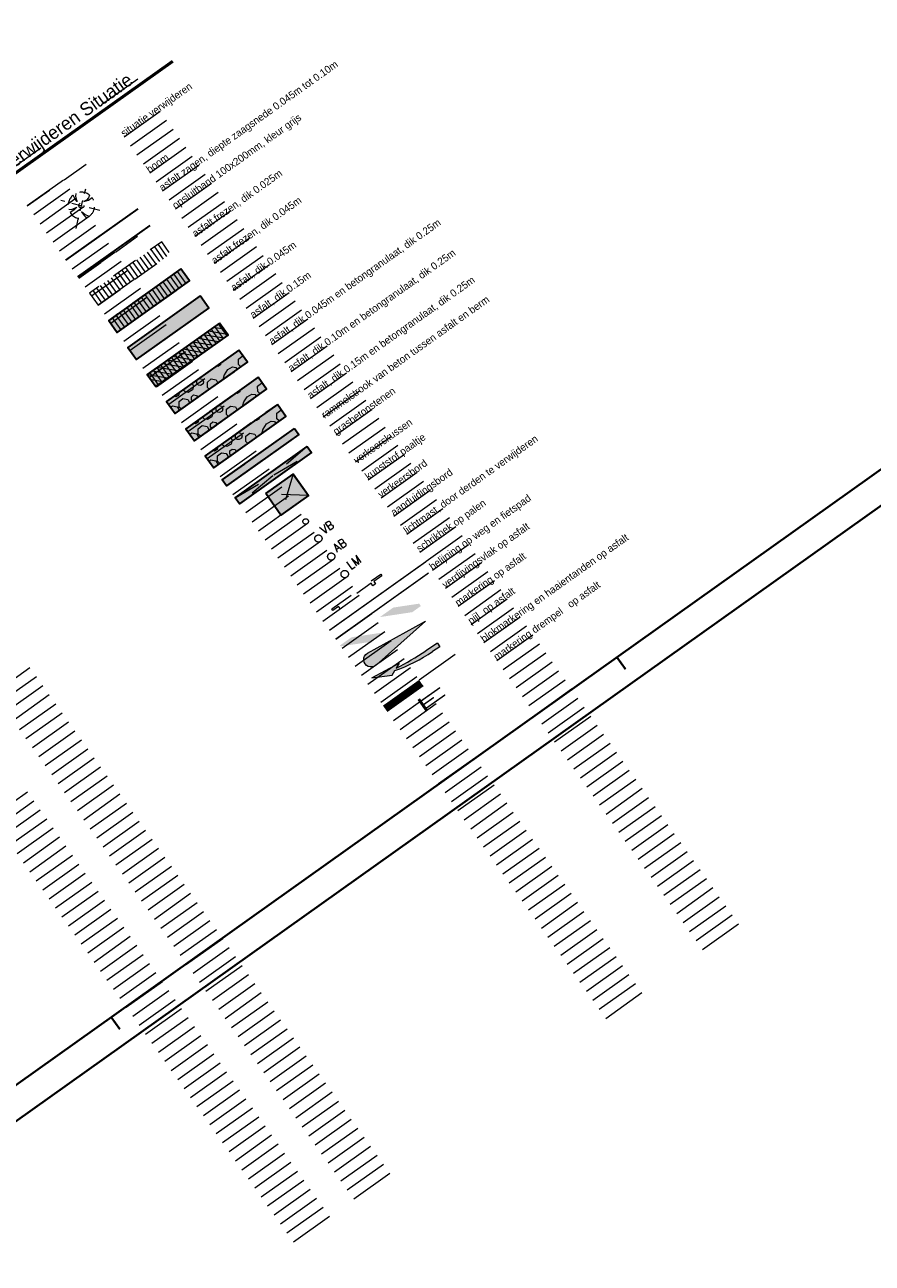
# Model space of a CAD drawing. Header units: metres. Extents: x 148316 to 148653, y 486436 to 486744.
# Tile 24 of 87: x 148509 to 148567, y 486495 to 486578. Entities that reach past the tile are written whole.
import ezdxf

# ---------------------------------------------------------------- set-up
doc = ezdxf.new("R2010")
doc.units = ezdxf.units.M
doc.header["$MEASUREMENT"] = 0
for name, pattern in [('0.30-2.70 (0.10)', [3, 0.3, -2.7]), ('3-3 (0.10)', [6, -3, 3]), ('blokmarkering 0.5x0.5', [1, 0.5, -0.5]), ('DGN Style 2', [3.0576, 1.83456, -1.22304])]:
    doc.linetypes.add(name, pattern=pattern)
for name, color, linetype, lineweight in [('BWR-alg-details verklaring', 7, 'Continuous', 30), ('BWR-nieuw-belijning-030-270 streep dik 100', 51, '0.30-2.70 (0.10)', 0), ('BWR-nieuw-belijning-3-3 streep dik 100', 51, '3-3 (0.10)', 0), ('BWR-nieuw-belijning-blokmarkering-050-050', 51, 'blokmarkering 0.5x0.5', 0), ('BWR-nieuw-belijning-haaietanden-050-050', 51, 'Continuous', 0), ('BWR-nieuw-raster-asfaltfietspad 80%', 252, 'Continuous', 30), ('BWR-nieuw-raster-asfaltweg 60%', 253, 'Continuous', 30), ('BWR-nieuw-raster-betongranulaat 20%', 254, 'Continuous', 30), ('BWR-verw-asfalt zagen_GV', 6, 'zaagsnede', 30), ('BWR-verw-band-opsluit 100x200_GV', 6, '1020w', 30), ('BWR-verw-situatie', 214, 'DGN Style 2', 13), ('N-WE-VW-MARKERING_DREMPEL-G', 7, 'Continuous', 30), ('N-WE-VW-MARKERING_PIJL-G', 7, 'Continuous', 0), ('N-WE-VW-MARKERING_SERGEANTSTREPEN-G', 7, 'Continuous', 30), ('WVB-alg-onderhoek', 7, 'Continuous', 30), ('WVB-pen-dik 013', 1, 'Continuous', 0), ('WVB-pen-dik 050', 1, 'Continuous', 53), ('WVB-raster-20%', 254, 'Continuous', 30), ('WVB-raster-80%', 252, 'Continuous', 30)]:
    doc.layers.add(name, color=color, linetype=linetype, lineweight=lineweight)
doc.layers.add('BWR-alg-raster boundary', color=151, linetype='Continuous', lineweight=13, plot=False)
doc.styles.add('Style-STANDARD', font='STANDARD.shx')
doc.styles.add('Style-WORKING', font='WORKING.shx')
doc.linetypes.add('1020w', pattern='A,1.8,-0.3,["v",Style-WORKING,S=0.499998,R=0,X=-0.132,Y=-0.187],-2.1', length=4.2)
doc.linetypes.add('betonrugw', pattern='A,1,-1.1,["v",Style-WORKING,S=0.499998,R=0,X=-0.132,Y=-0.187],-2.1', length=4.2)
doc.linetypes.add('zaagsnede', pattern='A,-0.15,[15,dgnlstyle-CivielV8i.shx,S=0.002381,R=0,X=0,Y=0],-0.15', length=0.3)

# ---------------------------------------------------------------- blocks, each defined once
blk = doc.blocks.new('BB')
at = {"layer": 'BWR-verw-situatie'}
for p, q in [((-2.78, 2.86), (2, -2.13)), ((-2.39, -2.14), (2.59, 2.51)), ((0.04, 1.51), (0.03, 2.25)), ((0.03, 2.01), (0.03, 2.18)), ((0.64, 2.15), (0.37, 1.8)), ((-2.25, -0.11), (-1.59, 0.33)), ((-1.97, 0.45), (-2.22, 0.33)), ((-1.67, 0.54), (-1.97, 0.45)), ((-0.92, 0.54), (-1.67, 0.54)), ((-1.59, 0.33), (-0.92, 0.54)), ((0.2, 0.8), (0.04, 1.51)), ((0.29, 1.47), (0.2, 0.8)), ((0.37, 1.8), (0.29, 1.47)), ((0.96, 0.26), (1.47, 0.3)), ((1.38, 0.17), (0.96, 0.26)), ((1.88, 0.01), (1.38, 0.17)), ((1.47, 0.3), (2.24, 0.24)), ((2.23, -0.29), (1.88, 0.01)), ((1.97, 0.26), (2.13, 0.26)), ((0.34, -0.71), (0.13, -1.51)), ((0.13, -1.51), (0.14, -2.25)), ((0.3, -1.21), (0.34, -0.71)), ((0.47, -1.71), (0.3, -1.21)), ((0.74, -2.12), (0.47, -1.71))]:
    blk.add_line(p, q, dxfattribs=at)
blk.add_circle((0, 0), 0.435, dxfattribs=at)
for start, end in [(89.1895, 171.7267), (6.0847, 73.4014), (182.8775, 273.4885), (289.3087, 352.437)]:
    blk.add_arc((0, 0), 2.25, start, end, dxfattribs=at)
blk = doc.blocks.new('10')
at = {"color": 0, "linetype": 'ByBlock', "lineweight": -2}
blk.add_circle((0, 0), 0.125, dxfattribs=at)
blk = doc.blocks.new('11_1')
at = {"color": 0, "linetype": 'ByBlock', "lineweight": -2}
blk.add_circle((0, 0), 0.25, dxfattribs=at)
at = {"color": 0, "linetype": 'ByBlock', "lineweight": -2, "style": 'Style-STANDARD'}
blk.add_text('AB', height=0.6, dxfattribs=at).set_placement((0.483, 0))
blk = doc.blocks.new('14')
at = {"color": 0, "linetype": 'ByBlock', "lineweight": -2}
blk.add_circle((0, 0), 0.25, dxfattribs=at)
at = {"color": 0, "linetype": 'ByBlock', "lineweight": -2, "style": 'Style-STANDARD'}
blk.add_text('VB', height=0.6, dxfattribs=at).set_placement((0.483, 0))
blk = doc.blocks.new('SCHRIK')
at = {"layer": 'BWR-verw-situatie'}
for p, q in [((0.5, 0.227), (0.523, 0.25)), ((2.5, 0.247), (2.503, 0.25))]:
    blk.add_line(p, q, dxfattribs=at)
at = {"layer": 'BWR-verw-situatie', "flags": 128}
blk.add_lwpolyline([(0, 0.1), (0.5, 0.1), (0.5, 0.25), (0.65, 0.25), (0.65, 0.1), (2.5, 0.1), (2.5, 0.25), (2.65, 0.25), (2.65, 0.1), (3, 0.1), (3, 0), (0, 0)], close=True, dxfattribs=at)
blk = doc.blocks.new('N-SVW-MARKERING_PIJL_VERDRIJF_RE_5.0')
at = {"linetype": 'Continuous'}
blk.add_hatch(color=256, dxfattribs=at).paths.add_polyline_path([(6, 1.5), (0, 1.5), (0, -1.5), (9.6, -1.5, -0.024122), (28.88, -2.4, -0.004791), (32.7, -2.8), (29.2, -4.6), (50, -6.6), (37.5, -0.4), (34.3, -2, 0.062013)])
for p, q in [((0, 1.5), (6, 1.5)), ((0, -1.5), (0, 1.5)), ((0, -1.5), (9.6, -1.5)), ((29.2, -4.6), (32.7, -2.8)), ((50, -6.6), (29.2, -4.6)), ((37.5, -0.4), (34.3, -2)), ((50, -6.6), (37.5, -0.4))]:
    blk.add_line(p, q)
for centre, radius, start, end in [((6.09, -113.9), 115.4, 75.85265, 90.04685), ((9.92, -201.7), 200.2, 83.46636, 90.09156)]:
    blk.add_arc(centre, radius, start, end)
blk = doc.blocks.new('16_1')
at = {"color": 0, "linetype": 'ByBlock', "lineweight": -2}
blk.add_circle((0, 0), 0.25, dxfattribs=at)
at = {"color": 0, "linetype": 'ByBlock', "lineweight": -2, "style": 'Style-STANDARD'}
blk.add_text('LM', height=0.6, dxfattribs=at).set_placement((0.483, 0))

msp = doc.modelspace()

# ---------------------------------------------------------------- hatches: boundary and pattern name
at = {"layer": 'N-WE-VW-MARKERING_DREMPEL-G', "linetype": 'Continuous', "lineweight": 13, "extrusion": (0, 0, -1)}
msp.add_hatch(color=256, dxfattribs=at).paths.add_polyline_path([(-148533.031, 486534.986, 1.117711), (-148532.459, 486535.798), (-148536.389, 486537.957)])
at = {"layer": 'N-WE-VW-MARKERING_SERGEANTSTREPEN-G', "linetype": 'Continuous'}
for points in [[(148533.294, 486538.242), (148534.196, 486538.885), (148535.952, 486539.15), (148536.067, 486538.988), (148535.486, 486538.574)], [(148530.645, 486536.259), (148530.599, 486536.324), (148531.372, 486536.875), (148533.564, 486537.206), (148532.662, 486536.564)]]:
    msp.add_hatch(color=256, dxfattribs=at).paths.add_polyline_path(points)

# ---------------------------------------------------------------- linework, layer by layer
at = {"layer": 'BWR-alg-raster boundary'}
for p, q in [((148516.902, 486574.634), (148514.458, 486572.895)), ((148518.425, 486572.46), (148515.981, 486570.72)), ((148518.86, 486571.849), (148516.416, 486570.109)), ((148519.295, 486571.238), (148516.851, 486569.498)), ((148519.73, 486570.627), (148517.286, 486568.887)), ((148510.355, 486569.975), (148507.911, 486568.235)), ((148520.165, 486570.016), (148517.721, 486568.276)), ((148520.6, 486569.405), (148518.156, 486567.665)), ((148521.035, 486568.794), (148518.591, 486567.054)), ((148511.878, 486567.8), (148509.434, 486566.061)), ((148521.47, 486568.183), (148519.025, 486566.443)), ((148512.313, 486567.189), (148509.869, 486565.449)), ((148521.905, 486567.571), (148519.46, 486565.832)), ((148522.339, 486566.96), (148519.895, 486565.221)), ((148512.748, 486566.578), (148510.304, 486564.838)), ((148522.774, 486566.349), (148520.33, 486564.61)), ((148513.183, 486565.967), (148510.739, 486564.227)), ((148513.618, 486565.356), (148511.174, 486563.616)), ((148523.209, 486565.738), (148520.765, 486563.999)), ((148514.053, 486564.745), (148511.609, 486563.005)), ((148523.644, 486565.127), (148521.2, 486563.388)), ((148524.079, 486564.516), (148521.635, 486562.777)), ((148514.488, 486564.134), (148512.044, 486562.394)), ((148514.923, 486563.523), (148512.479, 486561.783)), ((148524.514, 486563.905), (148522.07, 486562.166)), ((148515.358, 486562.912), (148512.913, 486561.172)), ((148524.949, 486563.294), (148522.505, 486561.555)), ((148525.384, 486562.683), (148522.94, 486560.944)), ((148515.792, 486562.301), (148513.348, 486560.561)), ((148525.819, 486562.072), (148523.374, 486560.333)), ((148516.227, 486561.69), (148513.783, 486559.95)), ((148516.662, 486561.079), (148514.218, 486559.339)), ((148526.253, 486561.461), (148523.809, 486559.722)), ((148517.097, 486560.468), (148514.653, 486558.728)), ((148526.688, 486560.85), (148524.244, 486559.111)), ((148527.158, 486560.19), (148524.714, 486558.451)), ((148517.532, 486559.857), (148515.088, 486558.117)), ((148527.558, 486559.628), (148525.114, 486557.888)), ((148517.967, 486559.246), (148515.523, 486557.506)), ((148518.402, 486558.635), (148515.958, 486556.895)), ((148527.993, 486559.017), (148525.549, 486557.277)), ((148518.837, 486558.024), (148516.393, 486556.284)), ((148528.428, 486558.406), (148525.984, 486556.666)), ((148528.863, 486557.795), (148526.419, 486556.055)), ((148519.272, 486557.412), (148516.827, 486555.673)), ((148519.707, 486556.801), (148517.262, 486555.062)), ((148529.298, 486557.184), (148526.854, 486555.444)), ((148520.141, 486556.19), (148517.697, 486554.451)), ((148529.733, 486556.573), (148527.288, 486554.833)), ((148530.168, 486555.962), (148527.723, 486554.222)), ((148520.611, 486555.53), (148518.167, 486553.791)), ((148530.602, 486555.351), (148528.158, 486553.611)), ((148521.011, 486554.968), (148518.567, 486553.229)), ((148521.446, 486554.357), (148519.002, 486552.618)), ((148531.037, 486554.74), (148528.593, 486553)), ((148521.881, 486553.746), (148519.437, 486552.007)), ((148531.472, 486554.129), (148529.028, 486552.389)), ((148531.907, 486553.518), (148529.463, 486551.778)), ((148522.316, 486553.135), (148519.872, 486551.396)), ((148532.342, 486552.907), (148529.898, 486551.167)), ((148522.751, 486552.524), (148520.307, 486550.785)), ((148523.186, 486551.913), (148520.742, 486550.174)), ((148532.777, 486552.296), (148530.333, 486550.556)), ((148523.621, 486551.302), (148521.176, 486549.563)), ((148533.212, 486551.685), (148530.768, 486549.945)), ((148533.647, 486551.073), (148531.203, 486549.334)), ((148524.055, 486550.691), (148521.611, 486548.951)), ((148534.082, 486550.462), (148531.637, 486548.723)), ((148524.49, 486550.08), (148522.046, 486548.34)), ((148524.925, 486549.469), (148522.481, 486547.729)), ((148534.516, 486549.851), (148532.072, 486548.112)), ((148525.36, 486548.858), (148522.916, 486547.118)), ((148534.951, 486549.24), (148532.507, 486547.501)), ((148535.386, 486548.629), (148532.942, 486546.89)), ((148525.795, 486548.247), (148523.351, 486546.507)), ((148526.23, 486547.636), (148523.786, 486545.896)), ((148535.821, 486548.018), (148533.377, 486546.279)), ((148526.665, 486547.025), (148524.221, 486545.285)), ((148536.256, 486547.407), (148533.812, 486545.668)), ((148536.691, 486546.796), (148534.247, 486545.057)), ((148527.1, 486546.414), (148524.656, 486544.674)), ((148537.126, 486546.185), (148534.682, 486544.446)), ((148527.535, 486545.803), (148525.09, 486544.063)), ((148527.97, 486545.192), (148525.525, 486543.452)), ((148537.561, 486545.574), (148535.117, 486543.835)), ((148528.404, 486544.581), (148525.96, 486542.841)), ((148537.996, 486544.963), (148535.551, 486543.224)), ((148538.431, 486544.352), (148535.986, 486542.613)), ((148528.839, 486543.97), (148526.395, 486542.23)), ((148538.865, 486543.741), (148536.421, 486542.001)), ((148529.274, 486543.359), (148526.83, 486541.619)), ((148529.709, 486542.748), (148527.265, 486541.008)), ((148539.3, 486543.13), (148536.856, 486541.39)), ((148530.144, 486542.137), (148527.7, 486540.397)), ((148539.735, 486542.519), (148537.291, 486540.779)), ((148540.17, 486541.908), (148537.726, 486540.168)), ((148530.579, 486541.526), (148528.135, 486539.786)), ((148531.014, 486540.914), (148528.57, 486539.175)), ((148540.605, 486541.297), (148538.161, 486539.557)), ((148531.449, 486540.303), (148529.005, 486538.564)), ((148541.04, 486540.686), (148538.596, 486538.946)), ((148541.475, 486540.075), (148539.031, 486538.335)), ((148531.884, 486539.692), (148529.439, 486537.953)), ((148541.91, 486539.464), (148539.466, 486537.724)), ((148532.318, 486539.081), (148529.874, 486537.342)), ((148532.753, 486538.47), (148530.309, 486536.731)), ((148542.345, 486538.853), (148539.9, 486537.113)), ((148533.188, 486537.859), (148530.744, 486536.12)), ((148542.779, 486538.242), (148540.335, 486536.502)), ((148543.214, 486537.631), (148540.77, 486535.891)), ((148533.623, 486537.248), (148531.179, 486535.509)), ((148543.649, 486537.02), (148541.205, 486535.28)), ((148534.058, 486536.637), (148531.614, 486534.898)), ((148534.493, 486536.026), (148532.049, 486534.287)), ((148544.084, 486536.409), (148541.64, 486534.669)), ((148534.928, 486535.415), (148532.484, 486533.676)), ((148544.519, 486535.798), (148542.075, 486534.058)), ((148544.954, 486535.187), (148542.51, 486533.447)), ((148509.614, 486534.803), (148507.17, 486533.064)), ((148510.049, 486534.192), (148507.605, 486532.453)), ((148535.363, 486534.804), (148532.919, 486533.065)), ((148535.798, 486534.193), (148533.353, 486532.453)), ((148545.389, 486534.575), (148542.945, 486532.836)), ((148510.484, 486533.581), (148508.04, 486531.842)), ((148536.233, 486533.582), (148533.788, 486531.842)), ((148545.824, 486533.964), (148543.38, 486532.225)), ((148546.259, 486533.353), (148543.815, 486531.614)), ((148510.919, 486532.97), (148508.475, 486531.231)), ((148536.667, 486532.971), (148534.223, 486531.231)), ((148546.694, 486532.742), (148544.249, 486531.003)), ((148511.354, 486532.359), (148508.909, 486530.62)), ((148511.789, 486531.748), (148509.344, 486530.008)), ((148537.102, 486532.36), (148534.658, 486530.62)), ((148537.537, 486531.749), (148535.093, 486530.009)), ((148547.128, 486532.131), (148544.684, 486530.392)), ((148512.223, 486531.137), (148509.779, 486529.397)), ((148537.972, 486531.138), (148535.528, 486529.398)), ((148547.563, 486531.52), (148545.119, 486529.781)), ((148547.998, 486530.909), (148545.554, 486529.17)), ((148512.658, 486530.526), (148510.214, 486528.786)), ((148538.407, 486530.527), (148535.963, 486528.787)), ((148548.433, 486530.298), (148545.989, 486528.559)), ((148513.093, 486529.915), (148510.649, 486528.175)), ((148513.528, 486529.304), (148511.084, 486527.564)), ((148538.842, 486529.916), (148536.398, 486528.176)), ((148539.277, 486529.305), (148536.833, 486527.565)), ((148548.868, 486529.687), (148546.424, 486527.948)), ((148513.963, 486528.693), (148511.519, 486526.953)), ((148539.712, 486528.694), (148537.268, 486526.954)), ((148549.303, 486529.076), (148546.859, 486527.337)), ((148549.738, 486528.465), (148547.294, 486526.726)), ((148514.398, 486528.082), (148511.954, 486526.342)), ((148514.833, 486527.471), (148512.389, 486525.731)), ((148540.147, 486528.083), (148537.702, 486526.343)), ((148540.581, 486527.472), (148538.137, 486525.732)), ((148550.173, 486527.854), (148547.729, 486526.115)), ((148515.268, 486526.86), (148512.824, 486525.12)), ((148541.016, 486526.861), (148538.572, 486525.121)), ((148550.608, 486527.243), (148548.163, 486525.503)), ((148551.042, 486526.632), (148548.598, 486524.892)), ((148509.441, 486526.395), (148506.997, 486524.656)), ((148515.703, 486526.249), (148513.258, 486524.509)), ((148541.451, 486526.25), (148539.007, 486524.51)), ((148551.477, 486526.021), (148549.033, 486524.281)), ((148509.876, 486525.784), (148507.432, 486524.045)), ((148510.311, 486525.173), (148507.867, 486523.434)), ((148516.137, 486525.638), (148513.693, 486523.898)), ((148516.572, 486525.027), (148514.128, 486523.287)), ((148541.886, 486525.639), (148539.442, 486523.899)), ((148542.321, 486525.028), (148539.877, 486523.288)), ((148551.912, 486525.41), (148549.468, 486523.67)), ((148510.746, 486524.562), (148508.302, 486522.823)), ((148517.007, 486524.416), (148514.563, 486522.676)), ((148542.756, 486524.416), (148540.312, 486522.677)), ((148552.347, 486524.799), (148549.903, 486523.059)), ((148552.782, 486524.188), (148550.338, 486522.448)), ((148511.181, 486523.951), (148508.737, 486522.212)), ((148511.616, 486523.34), (148509.172, 486521.6)), ((148517.442, 486523.805), (148514.998, 486522.065)), ((148543.191, 486523.805), (148540.747, 486522.066)), ((148553.217, 486523.577), (148550.773, 486521.837)), ((148512.051, 486522.729), (148509.607, 486520.989)), ((148517.877, 486523.194), (148515.433, 486521.454)), ((148518.312, 486522.583), (148515.868, 486520.843)), ((148543.626, 486523.194), (148541.182, 486521.455)), ((148544.061, 486522.583), (148541.616, 486520.844)), ((148553.652, 486522.966), (148551.208, 486521.226)), ((148512.486, 486522.118), (148510.041, 486520.378)), ((148518.747, 486521.971), (148516.303, 486520.232)), ((148544.496, 486521.972), (148542.051, 486520.233)), ((148554.087, 486522.355), (148551.643, 486520.615)), ((148554.522, 486521.744), (148552.078, 486520.004)), ((148512.921, 486521.507), (148510.476, 486519.767)), ((148513.355, 486520.896), (148510.911, 486519.156)), ((148519.182, 486521.36), (148516.738, 486519.621)), ((148544.93, 486521.361), (148542.486, 486519.622)), ((148554.957, 486521.133), (148552.512, 486519.393)), ((148513.79, 486520.285), (148511.346, 486518.545)), ((148519.617, 486520.749), (148517.172, 486519.01)), ((148520.052, 486520.138), (148517.607, 486518.399)), ((148545.365, 486520.75), (148542.921, 486519.011)), ((148545.8, 486520.139), (148543.356, 486518.4)), ((148555.391, 486520.522), (148552.947, 486518.782)), ((148514.225, 486519.674), (148511.781, 486517.934)), ((148520.486, 486519.527), (148518.042, 486517.788)), ((148546.235, 486519.528), (148543.791, 486517.789)), ((148555.826, 486519.911), (148553.382, 486518.171)), ((148556.261, 486519.3), (148553.817, 486517.56)), ((148514.66, 486519.063), (148512.216, 486517.323)), ((148515.095, 486518.452), (148512.651, 486516.712)), ((148520.921, 486518.916), (148518.477, 486517.177)), ((148521.356, 486518.305), (148518.912, 486516.566)), ((148546.67, 486518.917), (148544.226, 486517.178)), ((148547.105, 486518.306), (148544.661, 486516.567)), ((148556.696, 486518.689), (148554.252, 486516.949)), ((148515.53, 486517.841), (148513.086, 486516.101)), ((148521.791, 486517.694), (148519.347, 486515.955)), ((148547.54, 486517.695), (148545.096, 486515.955)), ((148557.131, 486518.077), (148554.687, 486516.338)), ((148557.566, 486517.466), (148555.122, 486515.727)), ((148515.965, 486517.23), (148513.521, 486515.49)), ((148516.4, 486516.619), (148513.956, 486514.879)), ((148522.226, 486517.083), (148519.782, 486515.344)), ((148547.975, 486517.084), (148545.531, 486515.344)), ((148516.835, 486516.008), (148514.39, 486514.268)), ((148522.661, 486516.472), (148520.217, 486514.733)), ((148523.096, 486515.861), (148520.652, 486514.122)), ((148548.41, 486516.473), (148545.965, 486514.733)), ((148548.844, 486515.862), (148546.4, 486514.122)), ((148517.269, 486515.397), (148514.825, 486513.657)), ((148523.531, 486515.25), (148521.087, 486513.51)), ((148549.279, 486515.251), (148546.835, 486513.511)), ((148517.704, 486514.786), (148515.26, 486513.046)), ((148518.139, 486514.175), (148515.695, 486512.435)), ((148523.966, 486514.639), (148521.521, 486512.899)), ((148549.714, 486514.64), (148547.27, 486512.9)), ((148518.574, 486513.563), (148516.13, 486511.824)), ((148524.4, 486514.028), (148521.956, 486512.288)), ((148524.835, 486513.417), (148522.391, 486511.677)), ((148550.149, 486514.029), (148547.705, 486512.289)), ((148550.584, 486513.418), (148548.14, 486511.678)), ((148519.009, 486512.952), (148516.565, 486511.213)), ((148525.27, 486512.806), (148522.826, 486511.066)), ((148551.019, 486512.807), (148548.575, 486511.067)), ((148519.444, 486512.341), (148517, 486510.602)), ((148519.879, 486511.73), (148517.435, 486509.991)), ((148525.705, 486512.195), (148523.261, 486510.455)), ((148526.14, 486511.584), (148523.696, 486509.844)), ((148520.314, 486511.119), (148517.87, 486509.38)), ((148526.575, 486510.973), (148524.131, 486509.233)), ((148520.749, 486510.508), (148518.304, 486508.769)), ((148521.184, 486509.897), (148518.739, 486508.158)), ((148527.01, 486510.362), (148524.566, 486508.622)), ((148521.618, 486509.286), (148519.174, 486507.547)), ((148527.445, 486509.751), (148525.001, 486508.011)), ((148527.88, 486509.14), (148525.435, 486507.4)), ((148522.053, 486508.675), (148519.609, 486506.936)), ((148528.315, 486508.529), (148525.87, 486506.789)), ((148522.488, 486508.064), (148520.044, 486506.325)), ((148522.923, 486507.453), (148520.479, 486505.714)), ((148528.749, 486507.918), (148526.305, 486506.178)), ((148523.358, 486506.842), (148520.914, 486505.102)), ((148529.184, 486507.307), (148526.74, 486505.567)), ((148529.619, 486506.696), (148527.175, 486504.956)), ((148523.793, 486506.231), (148521.349, 486504.491)), ((148530.054, 486506.085), (148527.61, 486504.345)), ((148524.228, 486505.62), (148521.784, 486503.88)), ((148524.663, 486505.009), (148522.219, 486503.269)), ((148530.489, 486505.473), (148528.045, 486503.734)), ((148530.924, 486504.862), (148528.48, 486503.123)), ((148525.098, 486504.398), (148522.653, 486502.658)), ((148531.359, 486504.251), (148528.915, 486502.512)), ((148525.532, 486503.787), (148523.088, 486502.047)), ((148525.967, 486503.176), (148523.523, 486501.436)), ((148531.794, 486503.64), (148529.35, 486501.901)), ((148526.402, 486502.565), (148523.958, 486500.825)), ((148532.229, 486503.029), (148529.784, 486501.29)), ((148532.663, 486502.418), (148530.219, 486500.679)), ((148526.837, 486501.954), (148524.393, 486500.214)), ((148533.098, 486501.807), (148530.654, 486500.068)), ((148527.272, 486501.343), (148524.828, 486499.603)), ((148527.707, 486500.732), (148525.263, 486498.992)), ((148533.533, 486501.196), (148531.089, 486499.457)), ((148528.142, 486500.121), (148525.698, 486498.381)), ((148533.968, 486500.585), (148531.524, 486498.846)), ((148528.577, 486499.51), (148526.133, 486497.77)), ((148529.012, 486498.899), (148526.567, 486497.159)), ((148529.447, 486498.288), (148527.002, 486496.548)), ((148529.881, 486497.677), (148527.437, 486495.937))]:
    msp.add_line(p, q, dxfattribs=at)
at = {"layer": 'BWR-nieuw-belijning-030-270 streep dik 100', "color": 7, "linetype": '0.30-2.70 (0.10)', "const_width": 0.1, "flags": 128}
msp.add_lwpolyline([(148536.592, 486541.229), (148530.299, 486536.745)], dxfattribs=at)
at = {"layer": 'BWR-nieuw-belijning-3-3 streep dik 100', "color": 7, "const_width": 0.1, "flags": 128}
for points in [[(148529.874, 486537.342), (148536.421, 486542.001)], [(148536.421, 486542.001), (148529.874, 486537.342)]]:
    msp.add_lwpolyline(points, dxfattribs=at)
at = {"layer": 'BWR-nieuw-belijning-blokmarkering-050-050', "color": 7, "const_width": 0.5, "flags": 128}
msp.add_lwpolyline([(148533.643, 486532.046), (148536.088, 486533.786)], dxfattribs=at)
at = {"layer": 'BWR-nieuw-belijning-haaietanden-050-050', "color": 7}
msp.add_line((148535.943, 486533.989), (148538.387, 486535.728), dxfattribs=at)
at = {"layer": 'BWR-nieuw-raster-asfaltfietspad 80%', "flags": 128}
for points in [[(148519.83, 486561.801), (148514.943, 486558.321), (148515.523, 486557.506), (148520.41, 486560.986)], [(148525.049, 486554.468), (148520.162, 486550.988), (148520.742, 486550.174), (148525.629, 486553.654)]]:
    msp.add_lwpolyline(points, close=True, dxfattribs=at)
at = {"layer": 'BWR-nieuw-raster-asfaltfietspad 80%', "extrusion": (0, 0, -1)}
for points in [[(-148519.83, 486561.801), (-148514.943, 486558.321), (-148520.41, 486560.986), (-148515.523, 486557.506)], [(-148525.049, 486554.468), (-148520.162, 486550.988), (-148525.629, 486553.654), (-148520.742, 486550.174)]]:
    msp.add_solid(points, dxfattribs=at)
at = {"layer": 'BWR-nieuw-raster-asfaltweg 60%', "flags": 128}
for points in [[(148521.135, 486559.968), (148516.247, 486556.487), (148516.827, 486555.673), (148521.715, 486559.153)], [(148526.354, 486552.635), (148521.466, 486549.155), (148522.046, 486548.34), (148526.934, 486551.82)]]:
    msp.add_lwpolyline(points, close=True, dxfattribs=at)
at = {"layer": 'BWR-nieuw-raster-asfaltweg 60%'}
for points in [[(148521.135, 486559.968), (148516.247, 486556.487), (148521.715, 486559.153), (148516.827, 486555.673)], [(148526.354, 486552.635), (148521.466, 486549.155), (148526.934, 486551.82), (148522.046, 486548.34)]]:
    msp.add_solid(points, dxfattribs=at)
at = {"layer": 'BWR-nieuw-raster-betongranulaat 20%', "lineweight": 0, "flags": 128}
msp.add_lwpolyline([(148523.745, 486556.301), (148518.857, 486552.821), (148519.437, 486552.007), (148524.325, 486555.487)], close=True, dxfattribs=at)
at = {"layer": 'BWR-nieuw-raster-betongranulaat 20%', "lineweight": 0, "extrusion": (0, 0, -1)}
msp.add_solid([(-148523.745, 486556.301), (-148518.857, 486552.821), (-148524.325, 486555.487), (-148519.437, 486552.007)], dxfattribs=at)
at = {"layer": 'BWR-verw-asfalt zagen_GV', "linetype": 'zaagsnede'}
msp.add_line((148512.044, 486562.394), (148516.932, 486565.873), dxfattribs=at)
at = {"layer": 'BWR-verw-band-opsluit 100x200_GV', "linetype": 'betonrugw'}
msp.add_line((148512.855, 486561.254), (148517.755, 486564.741), dxfattribs=at)
at = {"layer": 'BWR-verw-situatie'}
for p, q in [((148509.434, 486566.061), (148514.333, 486569.547)), ((148512.913, 486561.172), (148517.813, 486564.659)), ((148517.304, 486562.764), (148517.884, 486561.949)), ((148517.548, 486562.938), (148518.128, 486562.123)), ((148517.793, 486563.112), (148518.373, 486562.297)), ((148518.037, 486563.286), (148518.617, 486562.471)), ((148518.281, 486563.46), (148518.861, 486562.645)), ((148516.082, 486561.894), (148516.662, 486561.079)), ((148516.326, 486562.068), (148516.906, 486561.253)), ((148516.571, 486562.242), (148517.151, 486561.427)), ((148516.815, 486562.416), (148517.395, 486561.601)), ((148517.059, 486562.59), (148517.639, 486561.775)), ((148514.86, 486561.024), (148515.44, 486560.209)), ((148515.104, 486561.198), (148515.684, 486560.383)), ((148515.349, 486561.372), (148515.929, 486560.557)), ((148515.593, 486561.546), (148516.173, 486560.731)), ((148515.838, 486561.72), (148516.418, 486560.905)), ((148518.853, 486561.105), (148519.433, 486560.29)), ((148519.097, 486561.279), (148519.677, 486560.464)), ((148519.342, 486561.453), (148519.922, 486560.638)), ((148519.586, 486561.627), (148520.166, 486560.812)), ((148513.882, 486560.328), (148514.462, 486559.513)), ((148514.127, 486560.502), (148514.707, 486559.687)), ((148514.371, 486560.676), (148514.951, 486559.861)), ((148514.616, 486560.85), (148515.196, 486560.035)), ((148517.631, 486560.235), (148518.211, 486559.42)), ((148517.875, 486560.409), (148518.455, 486559.594)), ((148518.12, 486560.583), (148518.7, 486559.768)), ((148518.364, 486560.757), (148518.944, 486559.942)), ((148518.609, 486560.931), (148519.189, 486560.116)), ((148516.409, 486559.365), (148516.989, 486558.55)), ((148516.653, 486559.539), (148517.233, 486558.724)), ((148516.898, 486559.713), (148517.478, 486558.898)), ((148517.142, 486559.887), (148517.722, 486559.072)), ((148517.387, 486560.061), (148517.967, 486559.246)), ((148515.187, 486558.495), (148515.767, 486557.68)), ((148515.432, 486558.669), (148516.012, 486557.854)), ((148515.676, 486558.843), (148516.256, 486558.028)), ((148515.92, 486559.017), (148516.5, 486558.202)), ((148516.165, 486559.191), (148516.745, 486558.376)), ((148522.464, 486556.924), (148521.885, 486557.739)), ((148522.736, 486557.718), (148522.024, 486557.838)), ((148522.709, 486557.098), (148522.129, 486557.913)), ((148522.49, 486558.064), (148522.37, 486558.084)), ((148522.953, 486557.272), (148522.373, 486558.087)), ((148522.036, 486556.619), (148520.642, 486556.854)), ((148521.243, 486556.054), (148520.663, 486556.869)), ((148521.487, 486556.228), (148520.907, 486557.043)), ((148522.382, 486556.865), (148520.987, 486557.1)), ((148521.731, 486556.402), (148521.151, 486557.217)), ((148522.727, 486557.111), (148521.333, 486557.346)), ((148521.976, 486556.576), (148521.396, 486557.391)), ((148522.22, 486556.75), (148521.64, 486557.565)), ((148522.982, 486557.373), (148521.679, 486557.592)), ((148520.021, 486555.184), (148519.441, 486555.999)), ((148521, 486555.881), (148519.605, 486556.116)), ((148520.265, 486555.358), (148519.685, 486556.173)), ((148520.509, 486555.532), (148519.93, 486556.347)), ((148521.345, 486556.127), (148519.951, 486556.362)), ((148520.754, 486555.706), (148520.174, 486556.521)), ((148521.691, 486556.373), (148520.296, 486556.608)), ((148520.998, 486555.88), (148520.418, 486556.695)), ((148518.799, 486554.314), (148518.219, 486555.129)), ((148519.617, 486554.897), (148518.223, 486555.132)), ((148519.043, 486554.488), (148518.463, 486555.303)), ((148519.963, 486555.143), (148518.569, 486555.378)), ((148519.287, 486554.662), (148518.708, 486555.477)), ((148520.308, 486555.389), (148518.914, 486555.624)), ((148519.532, 486554.836), (148518.952, 486555.651)), ((148519.776, 486555.01), (148519.196, 486555.825)), ((148520.654, 486555.635), (148519.26, 486555.87)), ((148518.926, 486554.405), (148517.567, 486554.634)), ((148518.31, 486553.966), (148517.73, 486554.781)), ((148518.581, 486554.159), (148517.813, 486554.288)), ((148519.272, 486554.651), (148517.877, 486554.886)), ((148518.554, 486554.14), (148517.974, 486554.955)), ((148518.235, 486553.913), (148518.059, 486553.943)), ((148522.626, 486547.526), (148527.514, 486551.006)), ((148527.804, 486550.598), (148527.514, 486551.006)), ((148522.916, 486547.118), (148527.804, 486550.598)), ((148523.496, 486546.304), (148528.383, 486549.784)), ((148523.496, 486546.304), (148528.673, 486549.376)), ((148528.383, 486549.784), (148523.786, 486545.896)), ((148523.786, 486545.896), (148528.673, 486549.376)), ((148528.673, 486549.376), (148528.383, 486549.784)), ((148527.415, 486547.928), (148526.61, 486545.145)), ((148522.626, 486547.526), (148522.916, 486547.118)), ((148523.496, 486546.304), (148523.786, 486545.896)), ((148528.459, 486546.461), (148525.565, 486546.594))]:
    msp.add_line(p, q, dxfattribs=at)
at = {"layer": 'BWR-verw-situatie', "flags": 128}
for points in [[(148514.218, 486559.339), (148519.106, 486562.819), (148518.526, 486563.634), (148513.638, 486560.154)], [(148515.523, 486557.506), (148520.41, 486560.986), (148519.83, 486561.801), (148514.943, 486558.321)], [(148516.827, 486555.673), (148521.715, 486559.153), (148521.135, 486559.968), (148516.247, 486556.487)], [(148518.132, 486553.84), (148523.02, 486557.32), (148522.44, 486558.134), (148517.552, 486554.654)], [(148519.437, 486552.007), (148524.325, 486555.487), (148523.745, 486556.301), (148518.857, 486552.821)], [(148520.742, 486550.174), (148525.629, 486553.654), (148525.049, 486554.468), (148520.162, 486550.988)], [(148522.046, 486548.34), (148526.934, 486551.82), (148526.354, 486552.635), (148521.466, 486549.155)]]:
    msp.add_lwpolyline(points, close=True, dxfattribs=at)
msp.add_lwpolyline([(148527.415, 486547.928), (148528.459, 486546.461), (148526.61, 486545.145), (148525.565, 486546.594), (148527.415, 486547.928)], dxfattribs=at)
at = {"layer": 'N-WE-VW-MARKERING_DREMPEL-G', "linetype": 'Continuous', "lineweight": 13, "flags": 128}
msp.add_lwpolyline([(148533.031, 486534.986, -1.117711), (148532.459, 486535.798), (148536.389, 486537.957)], format="xyb", close=True, dxfattribs=at)
at = {"layer": 'N-WE-VW-MARKERING_DREMPEL-G', "flags": 128}
for points, const_width in [([(148536.115, 486532.587), (148537.364, 486533.471)], 0.1), ([(148536.471, 486531.911), (148535.92, 486532.69)], 0.2), ([(148536.288, 486532.342), (148536.941, 486532.804)], 0.1), ([(148536.462, 486532.097), (148537.711, 486532.981)], 0.1)]:
    msp.add_lwpolyline(points, dxfattribs=dict(at, const_width=const_width))
at = {"layer": 'WVB-alg-onderhoek', "lineweight": 40}
msp.add_line((148413.612, 486436.479), (148653.138, 486606.958), dxfattribs=at)
at = {"layer": 'WVB-alg-onderhoek', "lineweight": 40, "flags": 128}
msp.add_lwpolyline([(148415.711, 486440.428), (148650.349, 486607.428), (148555.136, 486741.204), (148320.498, 486574.204)], close=True, dxfattribs=at)
for points in [[(148549.324, 486535.525), (148549.904, 486534.71)], [(148515.106, 486511.171), (148515.686, 486510.356)]]:
    msp.add_lwpolyline(points, dxfattribs=at)
at = {"layer": 'WVB-pen-dik 013'}
for p, q in [((148523.883, 486555.172), (148523.718, 486555.33)), ((148521.751, 486553.654), (148521.619, 486553.777)), ((148525.188, 486553.339), (148525.023, 486553.496)), ((148520.622, 486552.85), (148520.536, 486552.933)), ((148519.858, 486552.307), (148519.701, 486552.455)), ((148523.055, 486551.821), (148522.924, 486551.944)), ((148521.927, 486551.017), (148521.84, 486551.1)), ((148526.493, 486551.506), (148526.327, 486551.663)), ((148521.163, 486550.474), (148521.005, 486550.622)), ((148524.36, 486549.988), (148524.228, 486550.111)), ((148523.231, 486549.184), (148523.145, 486549.266)), ((148522.468, 486548.641), (148522.31, 486548.789))]:
    msp.add_line(p, q, dxfattribs=at)
at = {"layer": 'WVB-pen-dik 013', "flags": 128}
for points in [[(148522.535, 486555.44), (148522.503, 486555.308), (148522.329, 486555.207), (148522.229, 486555.222)], [(148522.777, 486554.629), (148523.006, 486554.985), (148523.32, 486555.169), (148523.554, 486555.133), (148523.644, 486555.002)], [(148523.718, 486555.33), (148523.715, 486555.696), (148523.98, 486555.906), (148524.034, 486555.895)], [(148520.911, 486554.044), (148520.911, 486554.264), (148521.068, 486554.388), (148521.266, 486554.351), (148521.367, 486554.175), (148521.326, 486554.017), (148521.156, 486553.914), (148521.027, 486553.933), (148520.911, 486554.044)], [(148521.619, 486553.777), (148521.62, 486554.143), (148521.881, 486554.354), (148522.211, 486554.291), (148522.336, 486554.071)], [(148522.717, 486554.342), (148522.714, 486554.403), (148522.786, 486554.648)], [(148520.581, 486554.049), (148520.682, 486553.874), (148520.613, 486553.613), (148520.327, 486553.441), (148520.113, 486553.475), (148519.968, 486553.613)], [(148521.248, 486553.296), (148521.474, 486553.477), (148521.505, 486553.479)], [(148523.84, 486553.607), (148523.807, 486553.475), (148523.634, 486553.374), (148523.534, 486553.389)], [(148525.023, 486553.496), (148525.02, 486553.863), (148525.285, 486554.073), (148525.338, 486554.062)], [(148519.695, 486553.418), (148519.704, 486553.403), (148519.665, 486553.246), (148519.492, 486553.144), (148519.365, 486553.164), (148519.353, 486553.175)], [(148519.701, 486552.455), (148519.701, 486552.82), (148519.962, 486553.031), (148520.293, 486552.968), (148520.435, 486552.717)], [(148520.536, 486552.933), (148520.535, 486553.153), (148520.691, 486553.279), (148520.889, 486553.242), (148520.97, 486553.098)], [(148524.022, 486552.509), (148524.019, 486552.57), (148524.09, 486552.814)], [(148524.082, 486552.796), (148524.31, 486553.152), (148524.625, 486553.336), (148524.859, 486553.3), (148524.949, 486553.169)], [(148519.127, 486552.442), (148519.253, 486552.541), (148519.581, 486552.477), (148519.731, 486552.216)], [(148521.886, 486552.216), (148521.986, 486552.041), (148521.917, 486551.78), (148521.632, 486551.608), (148521.417, 486551.642), (148521.273, 486551.78)], [(148522.216, 486552.211), (148522.215, 486552.431), (148522.372, 486552.555), (148522.571, 486552.518), (148522.672, 486552.342), (148522.631, 486552.184), (148522.461, 486552.081), (148522.331, 486552.1), (148522.216, 486552.211)], [(148522.924, 486551.944), (148522.924, 486552.31), (148523.186, 486552.52), (148523.516, 486552.458), (148523.64, 486552.238)], [(148525.145, 486551.774), (148525.112, 486551.642), (148524.939, 486551.54), (148524.838, 486551.556)], [(148526.327, 486551.663), (148526.324, 486552.03), (148526.589, 486552.239), (148526.643, 486552.229)], [(148521, 486551.585), (148521.009, 486551.569), (148520.97, 486551.413), (148520.797, 486551.311), (148520.669, 486551.331), (148520.658, 486551.342)], [(148521.005, 486550.622), (148521.006, 486550.987), (148521.267, 486551.198), (148521.597, 486551.135), (148521.739, 486550.884)], [(148521.84, 486551.1), (148521.84, 486551.32), (148521.996, 486551.446), (148522.194, 486551.409), (148522.274, 486551.265)], [(148522.553, 486551.463), (148522.778, 486551.644), (148522.809, 486551.646)], [(148525.326, 486550.676), (148525.323, 486550.737), (148525.395, 486550.981)], [(148525.387, 486550.963), (148525.615, 486551.319), (148525.929, 486551.503), (148526.163, 486551.467), (148526.253, 486551.336)], [(148520.432, 486550.609), (148520.557, 486550.708), (148520.885, 486550.644), (148521.035, 486550.383)], [(148523.191, 486550.383), (148523.291, 486550.208), (148523.222, 486549.947), (148522.937, 486549.775), (148522.722, 486549.809), (148522.578, 486549.946)], [(148523.52, 486550.377), (148523.52, 486550.598), (148523.677, 486550.722), (148523.875, 486550.685), (148523.976, 486550.509), (148523.935, 486550.351), (148523.766, 486550.248), (148523.636, 486550.267), (148523.52, 486550.377)], [(148524.228, 486550.111), (148524.229, 486550.477), (148524.49, 486550.687), (148524.82, 486550.625), (148524.945, 486550.404)], [(148522.305, 486549.752), (148522.314, 486549.736), (148522.275, 486549.58), (148522.102, 486549.478), (148521.974, 486549.498), (148521.963, 486549.509)], [(148522.31, 486548.789), (148522.311, 486549.154), (148522.572, 486549.365), (148522.902, 486549.302), (148523.044, 486549.051)], [(148523.145, 486549.266), (148523.145, 486549.487), (148523.3, 486549.613), (148523.498, 486549.576), (148523.579, 486549.432)], [(148523.857, 486549.63), (148524.083, 486549.811), (148524.114, 486549.813)], [(148521.737, 486548.775), (148521.862, 486548.875), (148522.19, 486548.811), (148522.34, 486548.55)]]:
    msp.add_lwpolyline(points, dxfattribs=at)
at = {"layer": 'WVB-pen-dik 050'}
msp.add_line((148508.112, 486567.919), (148519.273, 486575.863), dxfattribs=at)
at = {"layer": 'WVB-raster-20%', "ltscale": 2.5, "flags": 128}
for points in [[(148519.83, 486561.801), (148514.943, 486558.321), (148515.523, 486557.506), (148520.41, 486560.986)], [(148521.135, 486559.968), (148516.247, 486556.487), (148516.827, 486555.673), (148521.715, 486559.153)], [(148523.745, 486556.301), (148518.857, 486552.821), (148519.437, 486552.007), (148524.325, 486555.487)], [(148525.049, 486554.468), (148520.162, 486550.988), (148520.742, 486550.174), (148525.629, 486553.654)], [(148526.354, 486552.635), (148521.466, 486549.155), (148522.046, 486548.34), (148526.934, 486551.82)]]:
    msp.add_lwpolyline(points, close=True, dxfattribs=at)
at = {"layer": 'WVB-raster-20%', "flags": 128}
for points in [[(148528.383, 486549.784), (148528.673, 486549.376), (148523.786, 486545.896), (148523.496, 486546.304)], [(148525.565, 486546.594), (148527.423, 486547.917), (148528.459, 486546.461), (148526.601, 486545.138)]]:
    msp.add_lwpolyline(points, close=True, dxfattribs=at)
at = {"layer": 'WVB-raster-20%', "ltscale": 2.5, "extrusion": (0, 0, -1)}
for points in [[(-148519.83, 486561.801), (-148514.943, 486558.321), (-148520.41, 486560.986), (-148515.523, 486557.506)], [(-148523.745, 486556.301), (-148518.857, 486552.821), (-148524.325, 486555.487), (-148519.437, 486552.007)], [(-148525.049, 486554.468), (-148520.162, 486550.988), (-148525.629, 486553.654), (-148520.742, 486550.174)]]:
    msp.add_solid(points, dxfattribs=at)
at = {"layer": 'WVB-raster-20%', "ltscale": 2.5}
for points in [[(148521.135, 486559.968), (148516.247, 486556.487), (148521.715, 486559.153), (148516.827, 486555.673)], [(148526.354, 486552.635), (148521.466, 486549.155), (148526.934, 486551.82), (148522.046, 486548.34)]]:
    msp.add_solid(points, dxfattribs=at)
at = {"layer": 'WVB-raster-20%', "extrusion": (0, 0, -1)}
for points in [[(-148528.383, 486549.784), (-148528.673, 486549.376), (-148523.496, 486546.304), (-148523.786, 486545.896)], [(-148525.565, 486546.594), (-148527.423, 486547.917), (-148526.601, 486545.138), (-148528.459, 486546.461)]]:
    msp.add_solid(points, dxfattribs=at)
at = {"layer": 'WVB-raster-80%', "flags": 128}
for points in [[(148522.44, 486558.134), (148517.552, 486554.654), (148518.132, 486553.84), (148523.02, 486557.32)], [(148527.514, 486551.006), (148527.804, 486550.598), (148522.916, 486547.118), (148522.626, 486547.526)]]:
    msp.add_lwpolyline(points, close=True, dxfattribs=at)
at = {"layer": 'WVB-raster-80%'}
msp.add_solid([(148522.44, 486558.134), (148517.552, 486554.654), (148523.02, 486557.32), (148518.132, 486553.84)], dxfattribs=at)
at = {"layer": 'WVB-raster-80%', "extrusion": (0, 0, -1)}
msp.add_solid([(-148527.514, 486551.006), (-148527.804, 486550.598), (-148522.626, 486547.526), (-148522.916, 486547.118)], dxfattribs=at)

# ---------------------------------------------------------------- block references
at = {"layer": 'BWR-verw-situatie'}
for name, p, xscale, yscale, zscale, rotation in [('BB', (148513.096, 486566.09), 0.3999999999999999, 0.3999999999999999, 0.3999999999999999, 122.570839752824), ('14', (148529.134, 486543.558), 0.9749999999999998, 0.9749999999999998, 0.65, 35.12300159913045), ('11_1', (148530.002, 486542.335), 0.9749999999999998, 0.9749999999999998, 0.65, 35.66131433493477), ('SCHRIK', (148533.347, 486541.149), 1.35375, 1.35375, 1.35375, 215.4407035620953)]:
    msp.add_blockref(name, p, dxfattribs=dict(at, xscale=xscale, yscale=yscale, zscale=zscale, rotation=rotation))
at = {"layer": 'BWR-verw-situatie', "xscale": 1.5, "yscale": 1.5}
msp.add_blockref('10', (148528.272, 486544.713), dxfattribs=at)
at = {"layer": 'BWR-verw-situatie', "rotation": 35.33609105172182}
msp.add_blockref('16_1', (148530.914, 486541.151), dxfattribs=at)
at = {"layer": 'N-WE-VW-MARKERING_PIJL-G', "xscale": 0.1, "yscale": 0.1, "zscale": 0.1, "rotation": 213.7118950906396}
msp.add_blockref('N-SVW-MARKERING_PIJL_VERDRIJF_RE_5.0', (148537.276, 486536.362), dxfattribs=at)

# ---------------------------------------------------------------- texts
at = {"layer": 'BWR-alg-details verklaring', "style": 'Style-WORKING'}
for s, rotation, p in [('asfalt zagen, diepte zaagsnede 0.045m tot 0.10m', 35.4407, (148518.575, 486567.043)), ('situatie verwijderen', 35.4407, (148515.981, 486570.72)), ('opsluitband 100x200mm, kleur grijs', 35.4407, (148519.46, 486565.832)), ('boom', 35.4407, (148517.705, 486568.265)), ('lichtmast, door derden te verwijderen', 35.4762, (148535.117, 486543.835)), ('kunststof paaltje', 35.4762, (148532.507, 486547.501)), ('verkeersbord', 35.4762, (148533.377, 486546.279)), ('aanduidingsbord', 35.4762, (148534.247, 486545.057)), ('belijning op weg en fietspad', 35.4762, (148536.856, 486541.39)), ('schrikhek op palen', 35.4762, (148535.986, 486542.613)), ('verdijvingsvlak op asfalt', 35.4762, (148537.726, 486540.168)), ('blokmarkering en haaientanden op asfalt', 35.4762, (148540.335, 486536.502)), ('markering op asfalt', 35.4762, (148538.596, 486538.946)), ('markering drempel   op asfalt', 35.4762, (148541.205, 486535.28)), ('pijl  op asfalt', 35.4762, (148539.466, 486537.724))]:
    msp.add_text(s, height=0.5, rotation=rotation, dxfattribs=at).set_placement(p)
at = {"layer": 'BWR-alg-details verklaring', "char_height": 0.5, "attachment_point": 7, "rotation": 35.44061, "line_spacing_factor": 0.6, "style": 'Style-WORKING'}
for s, insert in [('asfalt frezen, dik 0.025m', (148520.862, 486563.863)), ('asfalt frezen, dik 0.045m', (148522.166, 486562.03)), ('asfalt, dik 0.045m en betongranulaat, dik 0.25m', (148526.08, 486556.531)), ('asfalt, dik 0.045m', (148523.471, 486560.197)), ('asfalt, dik 0.10m en betongranulaat, dik 0.25m', (148527.385, 486554.697)), ('asfalt, dik 0.15m', (148524.776, 486558.364)), ('asfalt, dik 0.15m en betongranulaat, dik 0.25m', (148528.69, 486552.864)), ('rammelstrook van beton tussen asfalt en berm', (148529.56, 486551.642)), ('grasbetonstenen', (148530.429, 486550.42)), ('verkeerskussen', (148531.734, 486548.587))]:
    msp.add_mtext(s, dxfattribs=dict(at, insert=insert))
at = {"layer": 'WVB-pen-dik 050', "linetype": 'Continuous', "style": 'Style-WORKING'}
msp.add_text('Verwijderen Situatie', height=0.9, rotation=35.44061, dxfattribs=at).set_placement((148507.93, 486568.175))

doc.saveas('drawing.dxf')
